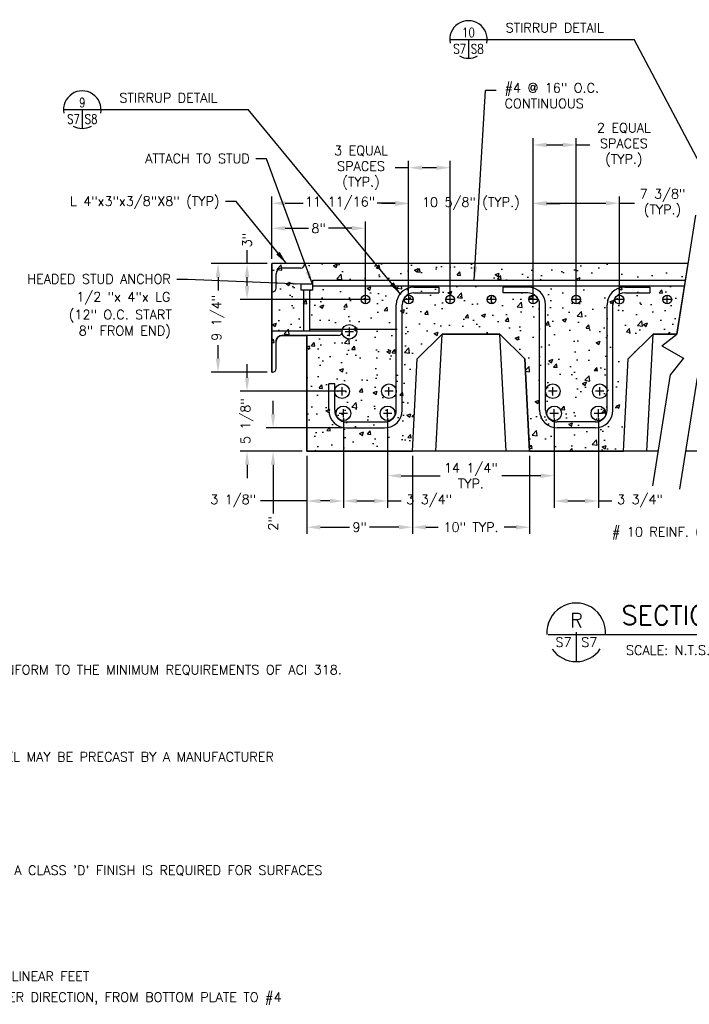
# Model space of a CAD drawing. Header units: feet. Extents: x -437 to 490, y -299 to 147.
# Tile 3 of 7: x -82 to 61, y -295 to -85. Entities that reach past the tile are written whole.
import ezdxf
from ezdxf.enums import TextEntityAlignment as Align

# ---------------------------------------------------------------- set-up
doc = ezdxf.new("R2010")
doc.units = ezdxf.units.FT
doc.header["$LTSCALE"] = 16
doc.header["$MEASUREMENT"] = 0
doc.layers.get('0').update_dxf_attribs({"linetype": 'CONTINUOUS'})
doc.layers.get('DEFPOINTS').update_dxf_attribs({"linetype": 'CONTINUOUS'})
for name, color, linetype in [('2', 7, 'CONTINUOUS'), ('6', 7, 'CONTINUOUS'), ('9', 7, 'CONTINUOUS'), ('COM-CALLOUT', 7, 'CONTINUOUS'), ('COM-DIMS', 2, 'CONTINUOUS'), ('COM-HATCH', 2, 'CONTINUOUS'), ('COM-NOTES', 6, 'CONTINUOUS'), ('COM-SHORTBRK', 1, 'CONTINUOUS'), ('S-ANNO-TEXT-LW10', 2, 'CONTINUOUS'), ('S-ANNO-TEXT-LW20', 1, 'CONTINUOUS'), ('S-ANNO-TEXT-LW28', 7, 'CONTINUOUS'), ('S-PR-CONC-SECT', 4, 'CONTINUOUS'), ('S-PR-METAL-SECT', 4, 'CONTINUOUS'), ('S-PR-MISC-EQUIP', 2, 'CONTINUOUS'), ('S-PR-REINF', 13, 'CONTINUOUS'), ('S-PR-REINF-END', 4, 'CONTINUOUS')]:
    doc.layers.add(name, color=color, linetype=linetype)
doc.styles.add('SIMPLEX', font='simplex.shx')
doc.styles.get("Standard").update_dxf_attribs({"font": 'simplex.shx', "height": 0.2})
doc.styles.add('TIGHT', font='SIMPLEX', dxfattribs={"width": 0.85})
doc.dimstyles.new('DIM', dxfattribs={"dimscale": 16, "dimtxt": 0.125, "dimasz": 0.18, "dimexe": 0.09, "dimexo": 0.0625, "dimgap": 0.05, "dimtad": 0, "dimdec": 0, "dimzin": 0, "dimdsep": 46, "dimlunit": 4, "dimtxsty": 'SIMPLEX', "dimcen": 0.09, "dimadec": 0, "dimazin": 0, "dimtfac": 1, "dimtdec": 0, "dimtofl": 0, "dimtmove": 0, "dimatfit": 3, "dimfxl": 0, "dimtolj": 1, "dimtzin": 0, "dimarcsym": 0})

# ---------------------------------------------------------------- blocks, each defined once
blk = doc.blocks.new('*D78')
at = {"layer": 'COM-DIMS', "color": 0}
for p, q in [((-33.13, -137.2), (-33.13, -134.32)), ((-28.88, -137.2), (-34.57, -137.2)), ((-33.13, -141.96), (-33.13, -140.08)), ((-8.89, -144.84), (-34.57, -144.84))]:
    blk.add_line(p, q, dxfattribs=at)
for points in [[(-33.61, -140.08), (-32.65, -140.08), (-33.13, -137.2)], [(-33.61, -141.96), (-32.65, -141.96), (-33.13, -144.84)]]:
    blk.add_solid(points, dxfattribs=at)
at = {"layer": 'DEFPOINTS', "color": 0}
for p in [(-33.13, -137.2), (-27.88, -137.2, -0.03), (-7.89, -144.84, -0.03)]:
    blk.add_point(p, dxfattribs=at)
at = {"layer": 'COM-DIMS', "color": 0, "insert": (-33.13, -132.18), "char_height": 2, "attachment_point": 5, "rotation": 90, "style": 'SIMPLEX'}
blk.add_mtext('\\A1;3"', dxfattribs=at)
blk = doc.blocks.new('*D77')
at = {"layer": 'COM-DIMS', "color": 0}
for p, q in [((-28.88, -137.2), (-40.76, -137.2)), ((-39.32, -140.08), (-39.32, -142.95)), ((-39.32, -157.43), (-39.32, -154.55)), ((-28.88, -160.31), (-40.76, -160.31))]:
    blk.add_line(p, q, dxfattribs=at)
for points in [[(-39.8, -140.08), (-38.84, -140.08), (-39.32, -137.2)], [(-39.8, -157.43), (-38.84, -157.43), (-39.32, -160.31)]]:
    blk.add_solid(points, dxfattribs=at)
at = {"layer": 'DEFPOINTS', "color": 0}
for p in [(-39.32, -137.2), (-27.88, -137.2, -0.03), (-27.88, -160.31, -0.03)]:
    blk.add_point(p, dxfattribs=at)
at = {"layer": 'COM-DIMS', "color": 0, "insert": (-39.32, -148.75), "char_height": 2, "attachment_point": 5, "rotation": 90, "style": 'SIMPLEX'}
blk.add_mtext('\\A1;9 1/4"', dxfattribs=at)
blk = doc.blocks.new('*D76')
at = {"layer": 'COM-DIMS', "color": 0}
for p, q in [((-27.88, -136.2), (-27.88, -128.22)), ((-25, -129.66), (-20.02, -129.66)), ((-10.77, -129.66), (-15.75, -129.66)), ((-7.89, -143.84), (-7.89, -128.22))]:
    blk.add_line(p, q, dxfattribs=at)
for points in [[(-25, -129.18), (-25, -130.14), (-27.88, -129.66)], [(-10.77, -129.18), (-10.77, -130.14), (-7.89, -129.66)]]:
    blk.add_solid(points, dxfattribs=at)
at = {"layer": 'DEFPOINTS', "color": 0}
for p in [(-27.88, -129.66), (-27.88, -137.2, -0.03), (-7.89, -144.84, -0.03)]:
    blk.add_point(p, dxfattribs=at)
at = {"layer": 'COM-DIMS', "color": 0, "insert": (-17.88, -129.66), "char_height": 2, "attachment_point": 5, "style": 'SIMPLEX'}
blk.add_mtext('\\A1;8"', dxfattribs=at)
blk = doc.blocks.new('*D75')
at = {"layer": 'COM-DIMS', "color": 0}
for p, q in [((-27.88, -136.2), (-27.88, -122.89)), ((1.3, -143.84), (1.3, -122.89)), ((-25, -124.33), (-21.18, -124.33)), ((-1.58, -124.33), (-5.39, -124.33))]:
    blk.add_line(p, q, dxfattribs=at)
for points in [[(-25, -123.85), (-25, -124.81), (-27.88, -124.33)], [(-1.58, -123.85), (-1.58, -124.81), (1.3, -124.33)]]:
    blk.add_solid(points, dxfattribs=at)
at = {"layer": 'DEFPOINTS', "color": 0}
for p in [(-27.88, -124.33), (-27.88, -137.2, -0.03), (1.3, -144.84, -0.03)]:
    blk.add_point(p, dxfattribs=at)
at = {"layer": 'COM-DIMS', "color": 0, "insert": (-13.29, -124.33), "char_height": 2, "attachment_point": 5, "style": 'SIMPLEX'}
blk.add_mtext('\\A1;11 11/16"', dxfattribs=at)
blk = doc.blocks.new('DETTAG')
at = {"linetype": 'Continuous'}
blk.add_line((-0.25, 0), (0.25, 0), dxfattribs=at)
blk.add_line((0, 0), (0, -0.25))
for start, end in [(349.193077, 550.806923), (241.044976, 298.955024)]:
    blk.add_arc((0, 0), 0.25, start, end)
at = {"style": 'TIGHT', "width": 0.8}
blk.add_attdef('NO', text='', height=0.125, dxfattribs=at).set_placement((0, 0.03125), align=Align.CENTER)
blk.add_attdef('FROM', text='', height=0.125, dxfattribs=at).set_placement((-0.03125, -0.1875), align=Align.RIGHT)
blk.add_attdef('TO', (0.03125, -0.1875), '', height=0.125, dxfattribs=at)
blk = doc.blocks.new('*D74')
at = {"layer": 'COM-DIMS', "color": 0}
for p, q in [((1.3, -143.84), (1.3, -122.98)), ((27.82, -143.82), (27.82, -122.98)), ((-1.58, -124.42), (-4.46, -124.42)), ((30.7, -124.42), (33.58, -124.42))]:
    blk.add_line(p, q, dxfattribs=at)
for points in [[(-1.58, -123.94), (-1.58, -124.9), (1.3, -124.42)], [(30.7, -123.94), (30.7, -124.9), (27.82, -124.42)]]:
    blk.add_solid(points, dxfattribs=at)
at = {"layer": 'DEFPOINTS', "color": 0}
for p in [(1.3, -124.42), (1.3, -144.84, -0.03), (27.82, -144.82, -0.03)]:
    blk.add_point(p, dxfattribs=at)
at = {"layer": 'COM-DIMS', "color": 0, "insert": (14.56, -124.42), "char_height": 2, "attachment_point": 5, "style": 'SIMPLEX'}
blk.add_mtext('\\A1;10 5/8" (TYP.)', dxfattribs=at)
blk = doc.blocks.new('*D73')
at = {"layer": 'COM-DIMS', "color": 0}
for p, q in [((1.3, -143.84), (1.3, -115.32)), ((10.14, -143.84), (10.14, -115.32)), ((1.3, -116.76), (-1.58, -116.76)), ((7.26, -116.76), (4.18, -116.76))]:
    blk.add_line(p, q, dxfattribs=at)
for points in [[(4.18, -116.28), (4.18, -117.24), (1.3, -116.76)], [(7.26, -116.28), (7.26, -117.24), (10.14, -116.76)]]:
    blk.add_solid(points, dxfattribs=at)
at = {"layer": 'DEFPOINTS', "color": 0}
for p in [(1.3, -116.76), (1.3, -144.84, -0.03), (10.14, -144.84, -0.03)]:
    blk.add_point(p, dxfattribs=at)
at = {"layer": 'COM-DIMS', "color": 0, "insert": (-8.85, -116.76), "char_height": 2, "attachment_point": 5, "style": 'SIMPLEX'}
blk.add_mtext('\\A1;3 EQUAL\\PSPACES\\P(TYP.)', dxfattribs=at)
blk = doc.blocks.new('*D72')
at = {"layer": 'COM-DIMS', "color": 0}
for p, q in [((27.82, -143.82), (27.82, -122.89)), ((46.21, -143.86), (46.21, -122.89)), ((30.7, -124.33), (43.33, -124.33)), ((46.21, -124.33), (49.42, -124.33))]:
    blk.add_line(p, q, dxfattribs=at)
for points in [[(30.7, -123.85), (30.7, -124.81), (27.82, -124.33)], [(43.33, -123.85), (43.33, -124.81), (46.21, -124.33)]]:
    blk.add_solid(points, dxfattribs=at)
at = {"layer": 'DEFPOINTS', "color": 0}
for p in [(27.82, -124.33), (27.82, -144.82, -0.03), (46.21, -144.86, -0.03)]:
    blk.add_point(p, dxfattribs=at)
at = {"layer": 'COM-DIMS', "color": 0, "insert": (55.41, -124.33), "char_height": 2, "attachment_point": 5, "style": 'SIMPLEX'}
blk.add_mtext('\\A1;7 3/8"\\P(TYP.)', dxfattribs=at)
blk = doc.blocks.new('*D71')
at = {"layer": 'COM-DIMS', "color": 0}
for p, q in [((27.82, -143.82), (27.82, -110.47)), ((37.01, -143.84), (37.01, -110.47)), ((30.7, -111.91), (34.13, -111.91)), ((37.01, -111.91), (39.89, -111.91))]:
    blk.add_line(p, q, dxfattribs=at)
for points in [[(30.7, -111.43), (30.7, -112.39), (27.82, -111.91)], [(34.13, -111.43), (34.13, -112.39), (37.01, -111.91)]]:
    blk.add_solid(points, dxfattribs=at)
at = {"layer": 'DEFPOINTS', "color": 0}
for p in [(27.82, -111.91), (27.82, -144.82, -0.03), (37.01, -144.84, -0.03)]:
    blk.add_point(p, dxfattribs=at)
at = {"layer": 'COM-DIMS', "color": 0, "insert": (47.17, -111.91), "char_height": 2, "attachment_point": 5, "style": 'SIMPLEX'}
blk.add_mtext('\\A1;2 EQUAL\\PSPACES\\P(TYP.)', dxfattribs=at)
blk = doc.blocks.new('*D62')
at = {"layer": 'COM-DIMS', "color": 0}
for p, q in [((32.32, -170.1), (32.32, -189.2)), ((41.74, -170.1), (41.74, -189.2)), ((35.2, -187.76), (38.86, -187.76)), ((41.74, -187.76), (44.62, -187.76))]:
    blk.add_line(p, q, dxfattribs=at)
for points in [[(35.2, -187.28), (35.2, -188.24), (32.32, -187.76)], [(38.86, -187.28), (38.86, -188.24), (41.74, -187.76)]]:
    blk.add_solid(points, dxfattribs=at)
at = {"layer": 'DEFPOINTS', "color": 0}
for p in [(32.32, -169.1, -0.06), (41.74, -169.1, -0.06), (32.32, -187.76)]:
    blk.add_point(p, dxfattribs=at)
at = {"layer": 'COM-DIMS', "color": 0, "insert": (50.61, -187.76), "char_height": 2, "attachment_point": 5, "style": 'SIMPLEX'}
blk.add_mtext('\\A1;3 3/4"', dxfattribs=at)
blk = doc.blocks.new('*D61')
at = {"layer": 'COM-DIMS', "color": 0}
for p, q in [((-3.18, -170.09), (-3.18, -183.83)), ((32.32, -170.1), (32.32, -183.83)), ((-0.3, -182.39), (8.01, -182.39)), ((29.44, -182.39), (21.14, -182.39))]:
    blk.add_line(p, q, dxfattribs=at)
for points in [[(-0.3, -181.91), (-0.3, -182.87), (-3.18, -182.39)], [(29.44, -181.91), (29.44, -182.87), (32.32, -182.39)]]:
    blk.add_solid(points, dxfattribs=at)
at = {"layer": 'DEFPOINTS', "color": 0}
for p in [(-3.18, -169.09, -0.06), (32.32, -169.1, -0.06), (-3.18, -182.39)]:
    blk.add_point(p, dxfattribs=at)
at = {"layer": 'COM-DIMS', "color": 0, "insert": (14.57, -182.39), "char_height": 2, "attachment_point": 5, "style": 'SIMPLEX'}
blk.add_mtext('\\A1;14 1/4"\\PTYP.', dxfattribs=at)
blk = doc.blocks.new('*D60')
at = {"layer": 'COM-DIMS', "color": 0}
for p, q in [((2.1, -178.17), (2.1, -194.79)), ((27.09, -178.17), (27.09, -194.79)), ((4.98, -193.35), (7.56, -193.35)), ((24.21, -193.35), (21.63, -193.35))]:
    blk.add_line(p, q, dxfattribs=at)
for points in [[(4.98, -192.87), (4.98, -193.83), (2.1, -193.35)], [(24.21, -192.87), (24.21, -193.83), (27.09, -193.35)]]:
    blk.add_solid(points, dxfattribs=at)
at = {"layer": 'DEFPOINTS', "color": 0}
for p in [(2.1, -177.17, -0.03), (27.09, -177.17, -0.03), (27.09, -193.35)]:
    blk.add_point(p, dxfattribs=at)
at = {"layer": 'COM-DIMS', "color": 0, "insert": (14.6, -193.35), "char_height": 2, "attachment_point": 5, "style": 'SIMPLEX'}
blk.add_mtext('\\A1;10" TYP.', dxfattribs=at)
blk = doc.blocks.new('*D59')
at = {"layer": 'COM-DIMS', "color": 0}
for p, q in [((-12.59, -170.09), (-12.59, -189.2)), ((-3.18, -170.09), (-3.18, -189.2)), ((-9.71, -187.76), (-6.06, -187.76)), ((-3.18, -187.76), (-0.3, -187.76))]:
    blk.add_line(p, q, dxfattribs=at)
for points in [[(-9.71, -187.28), (-9.71, -188.24), (-12.59, -187.76)], [(-6.06, -187.28), (-6.06, -188.24), (-3.18, -187.76)]]:
    blk.add_solid(points, dxfattribs=at)
at = {"layer": 'DEFPOINTS', "color": 0}
for p in [(-12.59, -169.09, -0.06), (-3.18, -169.09, -0.06), (-12.59, -187.76)]:
    blk.add_point(p, dxfattribs=at)
at = {"layer": 'COM-DIMS', "color": 0, "insert": (5.69, -187.76), "char_height": 2, "attachment_point": 5, "style": 'SIMPLEX'}
blk.add_mtext('\\A1;3 3/4"', dxfattribs=at)
blk = doc.blocks.new('*D58')
at = {"layer": 'COM-DIMS', "color": 0}
for p, q in [((-12.61, -170.09), (-12.61, -189.2)), ((-20.38, -178.17), (-20.38, -189.2)), ((-20.38, -187.76), (-30.29, -187.76)), ((-15.49, -187.76), (-17.5, -187.76))]:
    blk.add_line(p, q, dxfattribs=at)
for points in [[(-17.5, -187.28), (-17.5, -188.24), (-20.38, -187.76)], [(-15.49, -187.28), (-15.49, -188.24), (-12.61, -187.76)]]:
    blk.add_solid(points, dxfattribs=at)
at = {"layer": 'DEFPOINTS', "color": 0}
for p in [(-12.61, -169.09, -0.06), (-20.38, -177.17, -0.06), (-20.38, -187.76)]:
    blk.add_point(p, dxfattribs=at)
at = {"layer": 'COM-DIMS', "color": 0, "insert": (-36.09, -187.76), "char_height": 2, "attachment_point": 5, "style": 'SIMPLEX'}
blk.add_mtext('\\A1;3 1/8"', dxfattribs=at)
blk = doc.blocks.new('*D57')
at = {"layer": 'COM-DIMS', "color": 0}
for p, q in [((-20.38, -178.17), (-20.38, -194.79)), ((2.1, -178.17), (2.1, -194.79)), ((-17.5, -193.35), (-11.27, -193.35)), ((-0.78, -193.35), (-7.01, -193.35))]:
    blk.add_line(p, q, dxfattribs=at)
for points in [[(-17.5, -192.87), (-17.5, -193.83), (-20.38, -193.35)], [(-0.78, -192.87), (-0.78, -193.83), (2.1, -193.35)]]:
    blk.add_solid(points, dxfattribs=at)
at = {"layer": 'DEFPOINTS', "color": 0}
for p in [(-20.38, -177.17, -0.03), (2.1, -177.17, -0.03), (2.1, -193.35)]:
    blk.add_point(p, dxfattribs=at)
at = {"layer": 'COM-DIMS', "color": 0, "insert": (-9.14, -193.35), "char_height": 2, "attachment_point": 5, "style": 'SIMPLEX'}
blk.add_mtext('\\A1;9"', dxfattribs=at)
blk = doc.blocks.new('*D56')
at = {"layer": 'COM-DIMS', "color": 0}
for p, q in [((-27.59, -169.29), (-27.59, -166.41)), ((-12.95, -172.17), (-29.03, -172.17)), ((-21.38, -177.17), (-29.03, -177.17)), ((-27.59, -180.05), (-27.59, -190.4))]:
    blk.add_line(p, q, dxfattribs=at)
for points in [[(-28.07, -169.29), (-27.11, -169.29), (-27.59, -172.17)], [(-28.07, -180.05), (-27.11, -180.05), (-27.59, -177.17)]]:
    blk.add_solid(points, dxfattribs=at)
at = {"layer": 'DEFPOINTS', "color": 0}
for p in [(-27.59, -172.17), (-11.95, -172.17, -0.03), (-20.38, -177.17, -0.03)]:
    blk.add_point(p, dxfattribs=at)
at = {"layer": 'COM-DIMS', "color": 0, "insert": (-27.59, -192.53), "char_height": 2, "attachment_point": 5, "rotation": 90, "style": 'SIMPLEX'}
blk.add_mtext('\\A1;2"', dxfattribs=at)
blk = doc.blocks.new('*D55')
at = {"layer": 'COM-DIMS', "color": 0}
for p, q in [((-33.13, -161.5), (-33.13, -158.62)), ((-13.89, -164.38), (-34.57, -164.38)), ((-21.38, -177.17), (-34.57, -177.17)), ((-33.13, -180.05), (-33.13, -182.93))]:
    blk.add_line(p, q, dxfattribs=at)
for points in [[(-33.61, -161.5), (-32.65, -161.5), (-33.13, -164.38)], [(-33.61, -180.05), (-32.65, -180.05), (-33.13, -177.17)]]:
    blk.add_solid(points, dxfattribs=at)
at = {"layer": 'DEFPOINTS', "color": 0}
for p in [(-33.13, -164.38), (-12.89, -164.38, -0.03), (-20.38, -177.17, -0.03)]:
    blk.add_point(p, dxfattribs=at)
at = {"layer": 'COM-DIMS', "color": 0, "insert": (-33.13, -170.77), "char_height": 2, "attachment_point": 5, "rotation": 90, "style": 'SIMPLEX'}
blk.add_mtext('\\A1;5 1/8"', dxfattribs=at)

msp = doc.modelspace()

# ---------------------------------------------------------------- hatches: boundary and pattern name
at = {"layer": 'COM-HATCH'}
h = msp.add_hatch(dxfattribs=at)
h.set_pattern_fill('AR-CONC', color=256, scale=1.2, style=0)
h.set_pattern_definition([(50, (-520.064, -332.93), (8.60712, -0.753026), [0.9, -9.9]), (355, (-520.064, -332.93), (-1.66502, 9.0263), [0.72, -7.92]), (100.4514, (-519.347, -332.993), (6.94211, 8.27327), [0.76488, -8.4137]), (46.1842, (-520.064, -330.53), (12.8069, -1.98623), [1.35, -14.85]), (96.6356, (-518.997, -330.696), (11.21595, 11.68941), [1.14732, -12.62056]), (351.1842, (-520.064, -330.53), (11.21594, 11.68942), [1.08, -11.88]), (21, (-518.864, -331.13), (7.162885, -4.83143), [0.9, -9.9]), (326, (-518.864, -331.13), (2.91978, 8.7018), [0.72, -7.92]), (71.4514, (-518.267, -331.533), (10.08267, 3.87037), [0.76488, -8.4137]), (37.5, (-520.0643, -332.9302), (0.145918, 3.994726), [0, -7.824, 0, -8.04, 0, -7.95]), (7.5, (-520.0643, -332.93), (3.156834, 4.73294), [0, -4.584, 0, -7.644, 0, -3.03]), (327.5, (-522.7403, -332.9302), (6.40587, -0.270658), [0, -3, 0, -9.36, 0, -12.42]), (317.5, (-523.9403, -332.93), (6.998234, 1.20126), [0, -3.9, 0, -6.216, 0, -8.82])])
h.paths.add_polyline_path([(60.09, -141.93), (-19.13, -141.93), (-19.13, -142.82), (-19.76, -142.82), (-19.76, -151.18), (-1.33, -151.18), (-1.33, -145.97, -0.41856), (2.44, -142.19), (7.75, -142.19), (7.75, -143.44), (2.41, -143.44, -0.001771), (2.42, -143.44), (7.75, -143.44), (7.75, -142.19), (2.39, -142.19, 0.409881), (-1.33, -145.91), (-1.33, -151.18), (-19.76, -151.18), (-19.76, -142.82), (-21.63, -142.82), (-21.63, -141.57), (-19.13, -141.57), (-19.13, -140.73), (60.28, -140.73), (60.84, -137.2), (-27.88, -137.2), (-27.88, -160.29, 0.050425), (-27.72, -160.31), (-27.71, -160.31, 0.411403), (-26.94, -159.53), (-26.94, -153.76, -0.419379), (-25.69, -152.5), (-20.38, -152.5), (-20.38, -177.17), (2.1, -177.17), (3.14, -157.47), (8.42, -152.19), (20.77, -152.19), (26.05, -157.47), (27.09, -177.17), (47.07, -177.17), (48.11, -157.47), (53.39, -152.19), (58.47, -152.19)])

# ---------------------------------------------------------------- linework, layer by layer
at = {"layer": '2', "color": 7}
for p, q in [((-7.89, -145.74, -0.03), (-7.89, -143.94, -0.03)), ((1.31, -145.74, -0.03), (1.31, -143.94, -0.03)), ((10.14, -145.74, -0.03), (10.14, -143.94, -0.03)), ((18.98, -145.74, -0.03), (18.98, -143.94, -0.03)), ((27.82, -145.72, -0.03), (27.82, -143.92, -0.03)), ((37.01, -145.74, -0.03), (37.01, -143.94, -0.03)), ((46.21, -145.76, -0.03), (46.21, -143.96, -0.03)), ((56.42, -145.74, -0.03), (56.42, -143.94, -0.03)), ((-6.99, -144.84, -0.03), (-8.79, -144.84, -0.03)), ((2.2, -144.84, -0.03), (0.41, -144.84, -0.03)), ((11.04, -144.84, -0.03), (9.24, -144.84, -0.03)), ((19.88, -144.84, -0.03), (18.08, -144.84, -0.03)), ((28.72, -144.82, -0.03), (26.92, -144.82, -0.03)), ((37.91, -144.84, -0.03), (36.11, -144.84, -0.03)), ((47.11, -144.86, -0.03), (45.31, -144.86, -0.03)), ((57.32, -144.84, -0.03), (55.52, -144.84, -0.03)), ((-11.33, -152.62, -0.03), (-11.33, -150.82, -0.03)), ((-10.43, -151.72, -0.03), (-12.23, -151.72, -0.03)), ((-12.89, -165.28, -0.03), (-12.89, -163.48, -0.03)), ((-2.89, -165.28, -0.03), (-2.89, -163.48, -0.03)), ((32.03, -165.28, -0.03), (32.03, -163.48, -0.03)), ((42.03, -165.28, -0.03), (42.03, -163.48, -0.03)), ((-11.99, -164.38, -0.03), (-13.79, -164.38, -0.03)), ((-1.99, -164.38, -0.03), (-3.79, -164.38, -0.03)), ((32.93, -164.38, -0.03), (31.13, -164.38, -0.03)), ((42.93, -164.38, -0.03), (41.13, -164.38, -0.03)), ((-11.71, -169.09, -0.03), (-13.51, -169.09, -0.03)), ((-12.61, -169.99, -0.03), (-12.61, -168.2, -0.03)), ((-3.18, -169.99, -0.03), (-3.18, -168.2, -0.03)), ((33.22, -169.1, -0.03), (31.42, -169.1, -0.03)), ((32.32, -170, -0.03), (32.32, -168.2, -0.03)), ((42.64, -169.1, -0.03), (40.84, -169.1, -0.03)), ((41.74, -170, -0.03), (41.74, -168.2, -0.03))]:
    msp.add_line(p, q, dxfattribs=at)
for centre in [(42.03, -164.38, -0.03), (41.74, -169.1, -0.03)]:
    msp.add_circle(centre, 1.56, dxfattribs=at)
at = {"layer": '6', "color": 30}
for p in [(0.85, -144.69, -0.03), (0.85, -144.69, -0.03), (1.31, -143.94, -0.03), (1.31, -143.94, -0.03), (1.31, -143.94, -0.03), (10.14, -143.94, -0.03), (45.77, -144.69, -0.03), (-8.79, -144.84, -0.03), (-7.89, -145.14, -0.03), (-7.89, -145.14, -0.03)]:
    msp.add_point(p, dxfattribs=at)
at = {"layer": '6', "color": 2}
msp.add_point((-13.79, -164.38, -0.03), dxfattribs=at)
at = {"layer": '9', "color": 7}
msp.add_line((-2.28, -169.09, -0.03), (-4.08, -169.09, -0.03), dxfattribs=at)
at = {"layer": 'COM-CALLOUT'}
for p, q in [((18.05, -89.45, -0.03), (49.37, -89.45, -0.03)), ((-64.25, -104.39), (-32.93, -104.39))]:
    msp.add_line(p, q, dxfattribs=at)
at = {"layer": 'COM-DIMS'}
for p, q in [((19.98, -100.29, 14.03), (17.7, -100.29, 14.03)), ((-29, -114.88, -0.03), (-31.28, -114.88, -0.03)), ((-35.44, -123.96, -0.03), (-37.72, -123.96, -0.03)), ((-45.82, -140.55, -0.03), (-48.1, -140.55, -0.03))]:
    msp.add_line(p, q, dxfattribs=at)
at = {"layer": 'COM-HATCH', "elevation": -0.03}
msp.add_lwpolyline([(-20.38, -177.17), (2.1, -177.17), (3.14, -157.47), (8.42, -152.19), (20.77, -152.19), (26.05, -157.47), (27.09, -177.17), (47.07, -177.17), (48.11, -157.47), (53.39, -152.19), (58.47, -152.19), (60.84, -137.2), (-27.88, -137.2), (-27.88, -160.31), (-27.72, -160.31, 0.414405), (-26.94, -159.53), (-26.94, -153.75, -0.414272), (-25.69, -152.5), (-20.38, -152.5)], format="xyb", close=True, dxfattribs=at)
at = {"layer": 'COM-SHORTBRK'}
for p, q in [((62.47, -126.88, -0.03), (58.47, -152.19, -0.03)), ((55.23, -154.74, -0.03), (58.47, -152.19, -0.03)), ((55.23, -154.74, -0.03), (59.88, -157.35, -0.03)), ((59.88, -157.35, -0.03), (57.09, -160.85, -0.03)), ((53.34, -184.55, -0.03), (57.09, -160.85, -0.03)), ((59.08, -185.21, -0.03), (62.83, -161.51, -0.03))]:
    msp.add_line(p, q, dxfattribs=at)
at = {"layer": 'S-ANNO-TEXT-LW20'}
for p, q in [((37, -215.74), (37, -221.96)), ((31.04, -216.24), (107.32, -216.24))]:
    msp.add_line(p, q, dxfattribs=at)
for start, end in [(355.5288, 544.5471), (215.059, 325.4854)]:
    msp.add_arc((37, -215.74), 6.24, start, end, dxfattribs=at)
at = {"layer": 'S-PR-CONC-SECT'}
for p, q in [((-27.88, -160.31, -0.03), (-27.88, -137.2, -0.03)), ((60.84, -137.2, -0.03), (-27.88, -137.2, -0.03)), ((-20.38, -177.17, -0.03), (-20.38, -152.5, -0.03)), ((8.42, -152.19, -0.03), (3.14, -157.47, -0.03)), ((7.11, -177.17, -0.03), (8.42, -152.19, -0.03)), ((20.77, -152.19, -0.03), (8.42, -152.19, -0.03)), ((22.08, -177.17, -0.03), (20.77, -152.19, -0.03)), ((20.77, -152.19, -0.03), (26.05, -157.47, -0.03)), ((53.39, -152.19, -0.03), (48.11, -157.47, -0.03)), ((52.08, -177.17, -0.03), (53.39, -152.19, -0.03)), ((58.47, -152.19, -0.03), (53.39, -152.19, -0.03)), ((2.1, -177.17, -0.03), (3.14, -157.47, -0.03)), ((27.09, -177.17, -0.03), (26.05, -157.47, -0.03)), ((47.07, -177.17, -0.03), (48.11, -157.47, -0.03)), ((54.51, -177.17, -0.03), (-20.38, -177.17, -0.03)), ((149.65, -177.17, -0.03), (60.35, -177.17, -0.03))]:
    msp.add_line(p, q, dxfattribs=at)
at = {"layer": 'S-PR-METAL-SECT'}
for p, q in [((-21.65, -138.13, -0.03), (-25.69, -138.13, -0.03)), ((-20.88, -137.36, -0.03), (-20.88, -137.2, -0.03)), ((-26.94, -142.43, -0.03), (-26.94, -139.38, -0.03)), ((-19.13, -141.57, -0.03), (-21.63, -141.57, -0.03)), ((-21.63, -142.82, -0.03), (-21.63, -141.57, -0.03)), ((-19.13, -142.82, -0.03), (-19.13, -141.57, -0.03)), ((-27.72, -143.2, -0.03), (-27.88, -143.2, -0.03)), ((-19.13, -142.82, -0.03), (-21.63, -142.82, -0.03)), ((-21.01, -151.56, -0.03), (-21.01, -142.82, -0.03)), ((-19.76, -151.56, -0.03), (-19.76, -142.82, -0.03)), ((-12.89, -151.56, -0.03), (-27.88, -151.56, -0.03)), ((-13.66, -152.5, -0.03), (-25.69, -152.5, -0.03)), ((-12.89, -151.72, -0.03), (-12.89, -151.56, -0.03)), ((-26.94, -159.53, -0.03), (-26.94, -153.75, -0.03)), ((-27.72, -160.31, -0.03), (-27.88, -160.31, -0.03))]:
    msp.add_line(p, q, dxfattribs=at)
for centre, radius, start, end in [((-25.69, -139.38, -0.03), 1.25, 90, 180), ((-21.65, -137.36, -0.03), 0.775, 270, 360), ((-27.72, -142.43, -0.03), 0.775, 270, 360), ((-25.69, -153.75, -0.03), 1.25, 90, 180), ((-13.66, -151.72, -0.03), 0.775, 270, 360), ((-27.72, -159.53, -0.03), 0.775, 270, 360)]:
    msp.add_arc(centre, radius, start, end, dxfattribs=at)
at = {"layer": 'S-PR-MISC-EQUIP'}
msp.add_line((-19.73, -151.18, 14.03), (-1.14, -151.18, 14.03), dxfattribs=at)
at = {"layer": 'S-PR-REINF'}
for p, q in [((-19.13, -140.73, 14.03), (60.28, -140.73, 14.03)), ((-19.13, -141.93, 14.03), (-19.13, -140.73, 14.03)), ((-19.13, -141.93, 14.03), (60.09, -141.93, 14.03)), ((2.41, -142.19, -0.03), (7.75, -142.19, -0.03)), ((7.75, -142.19, -0.03), (7.75, -143.44, -0.03)), ((21.4, -142.19, -0.03), (21.4, -143.44, -0.03)), ((26.72, -142.19, -0.03), (21.4, -142.19, -0.03)), ((47.34, -142.19, -0.03), (52.67, -142.19, -0.03)), ((52.67, -142.19, -0.03), (52.67, -143.44, -0.03)), ((2.41, -143.44, -0.03), (7.75, -143.44, -0.03)), ((26.72, -143.44, -0.03), (21.4, -143.44, -0.03)), ((47.34, -143.44, -0.03), (52.67, -143.44, -0.03)), ((-1.33, -168.43, -0.03), (-1.33, -145.94, -0.03)), ((-0.08, -168.43, -0.03), (-0.08, -145.94, -0.03)), ((29.22, -168.43, -0.03), (29.22, -145.94, -0.03)), ((30.47, -168.43, -0.03), (30.47, -145.94, -0.03)), ((43.59, -168.43, -0.03), (43.59, -145.94, -0.03)), ((44.84, -168.43, -0.03), (44.84, -145.94, -0.03)), ((-14.45, -162.8, -0.03), (-15.7, -162.8, -0.03)), ((-15.7, -168.43, -0.03), (-15.7, -162.8, -0.03)), ((-14.45, -168.43, -0.03), (-14.45, -162.8, -0.03)), ((-11.95, -170.92, -0.03), (-3.83, -170.92, -0.03)), ((41.09, -170.92, -0.03), (32.97, -170.92, -0.03)), ((-11.95, -172.17, -0.03), (-3.83, -172.17, -0.03)), ((41.09, -172.17, -0.03), (32.97, -172.17, -0.03))]:
    msp.add_line(p, q, dxfattribs=at)
for centre, radius, start, end in [((2.42, -145.94, -0.03), 3.75, 90, 180), ((26.72, -145.94, -0.03), 3.75, 0, 90), ((47.34, -145.94, -0.03), 3.75, 90, 180), ((2.42, -145.94, -0.03), 2.5, 90, 180), ((26.72, -145.94, -0.03), 2.5, 0, 90), ((47.34, -145.94, -0.03), 2.5, 90, 180), ((-11.95, -168.43, -0.03), 3.75, 180, 270), ((-11.95, -168.43, -0.03), 2.5, 180, 270), ((-3.83, -168.43, -0.03), 2.5, 270, 360), ((-3.83, -168.43, -0.03), 3.75, 270, 360), ((32.97, -168.43, -0.03), 3.75, 180, 270), ((32.97, -168.43, -0.03), 2.5, 180, 270), ((41.09, -168.43, -0.03), 2.5, 270, 360), ((41.09, -168.43, -0.03), 3.75, 270, 360)]:
    msp.add_arc(centre, radius, start, end, dxfattribs=at)
at = {"layer": 'S-PR-REINF-END'}
for centre, radius in [((-7.89, -144.84, -0.03), 0.937), ((1.3, -144.84, -0.03), 0.937), ((10.14, -144.84, -0.03), 0.937), ((18.98, -144.84, -0.03), 0.937), ((27.82, -144.82, -0.03), 0.937), ((37.01, -144.84, -0.03), 0.937), ((46.21, -144.86, -0.03), 0.937), ((56.42, -144.84, -0.03), 0.937), ((-11.33, -151.72, -0.03), 1.56), ((-12.89, -164.38, -0.03), 1.56), ((-2.89, -164.38, -0.03), 1.56), ((32.03, -164.38, -0.03), 1.56), ((-12.61, -169.09, -0.03), 1.56), ((-3.18, -169.09, -0.03), 1.56), ((32.32, -169.1, -0.03), 1.56)]:
    msp.add_circle(centre, radius, dxfattribs=at)

# ---------------------------------------------------------------- block references
at = {"layer": 'COM-CALLOUT'}
for p, xscale, yscale, zscale, values in [((14.05, -89.45, -0.03), 16, 16, 16, {'NO': '10', 'FROM': 'S7', 'TO': 'S8'}), ((-68.25, -104.39), 16.00102417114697, 16.00102417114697, 16.00102417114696, {'NO': '9', 'FROM': 'S7', 'TO': 'S8'})]:
    msp.add_blockref('DETTAG', p, dxfattribs=dict(at, xscale=xscale, yscale=yscale, zscale=zscale)).add_auto_attribs(values)

# ---------------------------------------------------------------- texts
at = {"layer": 'COM-CALLOUT', "style": 'SIMPLEX'}
for p in [(21.97, -87.94, -0.03), (-60.34, -102.88)]:
    msp.add_text('STIRRUP DETAIL', height=2, dxfattribs=at).set_placement(p)
at = {"layer": 'COM-DIMS', "style": 'SIMPLEX'}
for s, p in [('ATTACH TO STUD', (-32.56, -115.8, -0.03)), ('L 4"x3"x3/8"X8" (TYP)', (-39, -124.88, -0.03)), ('HEADED STUD ANCHOR', (-49.38, -141.47, -0.03)), (' 1/2 "x 4"x LG', (-49.47, -145.26, -0.03)), ('(12" O.C. START', (-49.18, -149.05, -0.03)), ('8" FROM END)', (-49.37, -152.48, -0.03)), ('# 10 REINF. (TYP.)', (70.35, -195.32))]:
    msp.add_text(s, height=2, dxfattribs=at).set_placement(p, align=Align.RIGHT)
at = {"layer": 'COM-DIMS', "insert": (21.74, -98.75), "char_height": 2, "attachment_point": 1, "style": 'SIMPLEX'}
msp.add_mtext('#4 @ 16" O.C.\\PCONTINUOUS', dxfattribs=at)
at = {"layer": 'COM-NOTES', "linetype": 'Continuous', "style": 'SIMPLEX'}
for s, p in [('UNLESS OTHERWISE NOTED CONCRETE COVER OVER STEEL REINFORCEMENT SHALL CONFORM TO THE MINIMUM REQUIREMENTS OF ACI 318.', (-200.91, -224.71, -0.01)), ('CONCRETE USED SHALL HAVE A 28-DAY COMPRESSIVE STRENGTH OF 4000 PSI.  PANEL MAY BE PRECAST BY A MANUFACTURER', (-200.91, -243.27, -0.01)), ("A CLASS C FINISH IS REQUIRED FOR EXPOSESD FORMED SURFACES OF ROOF PANEL.  A CLASS 'D' FINISH IS REQUIRED FOR SURFACES", (-200.59, -267.43, -0.01)), ('PROVIDE ELECTRICAL CONTINUITY WITHIN THE ROOF PRECAST PANEL BY WELDING AT 5 LINEAR FEET', (-200.91, -290.02, -0.01)), ('INTERVALS ACROSS TOP OF STIRRUPS TO END ANGLES IN ONE DIRECTION. IN THE OTHER DIRECTION, FROM BOTTOM PLATE TO #4', (-200.82, -294.47, 0))]:
    msp.add_text(s, height=2, dxfattribs=at).set_placement(p)
at = {"layer": 'S-ANNO-TEXT-LW10', "style": 'SIMPLEX'}
msp.add_text('S7', height=2, dxfattribs=at).set_placement((36.02, -218.83), align=Align.RIGHT)
for s, p in [('S7', (38.09, -218.83)), ('SCALE: N.T.S.', (47.62, -220.56))]:
    msp.add_text(s, height=2, dxfattribs=at).set_placement(p)
at = {"layer": 'S-ANNO-TEXT-LW28'}
msp.add_text('R', height=3, dxfattribs=at).set_placement((37.06, -214.68), align=Align.CENTER)
msp.add_text('SECTION', height=4, dxfattribs=at).set_placement((46.68, -214.12))

# ---------------------------------------------------------------- dimensions: what is measured, and where the dimension line sits
at = {"layer": 'COM-DIMS'}
for base, p1, p2, angle, text, picture, middle in [((27.82, -111.91, 0), (37.01, -144.84, -0.03), (27.82, -144.82, -0.03), 180, '2 EQUAL\\PSPACES\\P(TYP.)', '*D71', (47.17, -111.91, 0)), ((1.3, -116.76, 0), (10.14, -144.84, -0.03), (1.3, -144.84, -0.03), 180, '3 EQUAL\\PSPACES\\P(TYP.)', '*D73', (-8.85, -116.76, 0)), ((-27.88, -124.33), (1.3, -144.84, -0.03), (-27.88, -137.2, -0.03), 180, '11 11/16"', '*D75', (-13.29, -124.33)), ((1.3, -124.42, 0), (27.82, -144.82, -0.03), (1.3, -144.84, -0.03), 180, '10 5/8" (TYP.)', '*D74', (14.56, -124.42, 0)), ((27.82, -124.33, 0), (46.21, -144.86, -0.03), (27.82, -144.82, -0.03), 180, '7 3/8"\\P(TYP.)', '*D72', (55.41, -124.33, 0)), ((-33.13, -137.2), (-7.89, -144.84, -0.03), (-27.88, -137.2, -0.03), 90, '3"', '*D78', (-33.13, -132.18)), ((-39.32, -137.2), (-27.88, -160.31, -0.03), (-27.88, -137.2, -0.03), 90, '9 1/4"', '*D77', (-39.32, -148.75)), ((-33.13, -164.38), (-20.38, -177.17, -0.03), (-12.89, -164.38, -0.03), 90, '5 1/8"', '*D55', (-33.13, -170.77)), ((-27.59, -172.17), (-20.38, -177.17, -0.03), (-11.95, -172.17, -0.03), 90, '2"', '*D56', (-27.59, -192.53)), ((-20.38, -187.76, 0.03), (-12.61, -169.09, -0.03), (-20.38, -177.17, -0.03), 180, '3 1/8"', '*D58', (-36.09, -187.76, 0.03)), ((-12.59, -187.76, 0.03), (-3.18, -169.09, -0.03), (-12.59, -169.09, -0.03), 180, '3 3/4"', '*D59', (5.69, -187.76, 0.03)), ((-3.18, -182.39, 0.03), (32.32, -169.1, -0.03), (-3.18, -169.09, -0.03), 180, '14 1/4"\\PTYP.', '*D61', (14.57, -182.39, 0.03)), ((32.32, -187.76, 0.03), (41.74, -169.1, -0.03), (32.32, -169.1, -0.03), 180, '3 3/4"', '*D62', (50.61, -187.76, 0.03)), ((2.1, -193.35), (-20.38, -177.17, -0.03), (2.1, -177.17, -0.03), 180, '9"', '*D57', (-9.14, -193.35)), ((27.09, -193.35), (2.1, -177.17, -0.03), (27.09, -177.17, -0.03), 180, '10" TYP.', '*D60', (14.6, -193.35))]:
    dim = msp.add_linear_dim(base=base, p1=p1, p2=p2, angle=angle, text=text, dimstyle='DIM', dxfattribs=at)
    dim.commit()
    dim.dimension.update_dxf_attribs({"geometry": picture, "text_midpoint": middle, "dimtype": 160})
dim = msp.add_linear_dim(base=(-27.88, -129.66), p1=(-7.89, -144.84, -0.03), p2=(-27.88, -137.2, -0.03), angle=180, text='8"', dimstyle='DIM', dxfattribs=at)
dim.commit()
dim.dimension.update_dxf_attribs({"geometry": '*D76', "text_midpoint": (-17.88, -129.66)})

# ---------------------------------------------------------------- leaders
at = {"layer": 'COM-CALLOUT'}
for points in [[(77.28, -142.28, -0.03), (49.37, -89.45, -0.03)], [(-0.42, -143.67), (-32.93, -104.39)]]:
    msp.add_leader(points, dimstyle='DIM', dxfattribs=at)
at = {"layer": 'COM-DIMS'}
for points in [[(15.3, -140.73, 14.03), (17.7, -100.29, 14.03)], [(-19.2, -141.57, -0.03), (-29, -114.88, -0.03)], [(-24.73, -137.2, -0.03), (-35.44, -123.96, -0.03)], [(-21.63, -141.57, -0.03), (-45.82, -140.55, -0.03)]]:
    msp.add_leader(points, dimstyle='DIM', dxfattribs=at)

doc.saveas('drawing.dxf')
